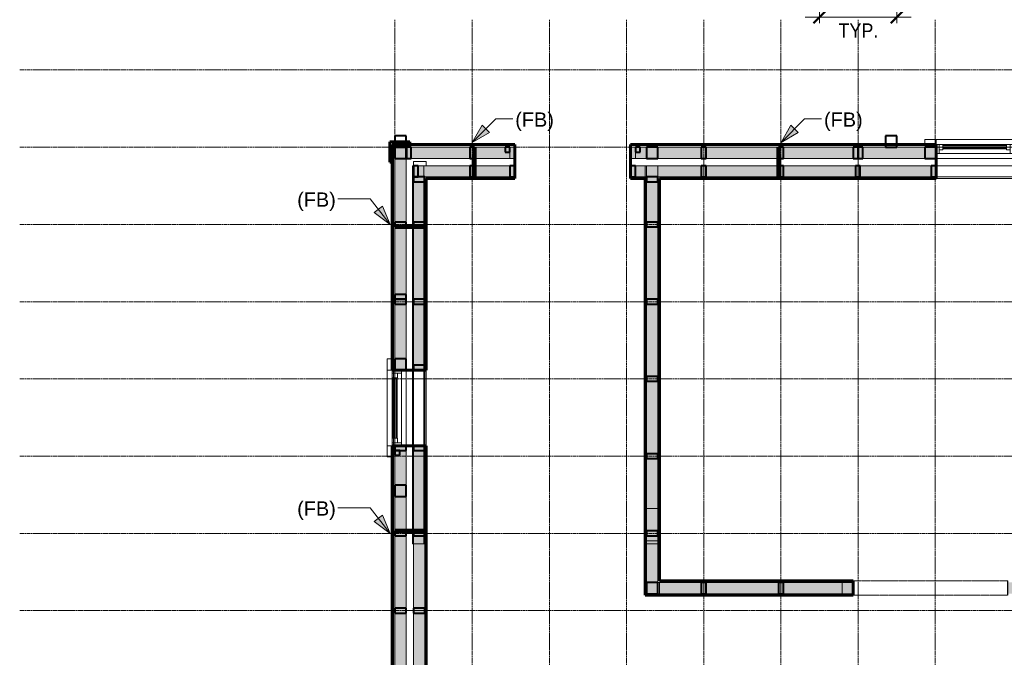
# Model space of a CAD drawing. Header units: inches. Extents: x -639 to 53, y -225 to 536.
# Tile 5 of 10: x -639 to -333, y -27 to 171. Entities that reach past the tile are written whole.
import ezdxf

# ---------------------------------------------------------------- set-up
doc = ezdxf.new("R2010")
doc.units = ezdxf.units.IN
doc.header["$MEASUREMENT"] = 0
doc.linetypes.add('Grid Line 1_2_', pattern=[0.875, 0.5, -0.125, 0.125, -0.125])
doc.linetypes.add('Overhead', pattern=[0.15625, 0.09375, -0.0625])
for name, color, linetype, lineweight in [('A-ANNO-DIMS', 1, 'Continuous', 9), ('A-ANNO-DIMS-48', 1, 'Continuous', 9), ('A-ANNO-TEXT', 2, 'Continuous', 9), ('A-DETL', 5, 'Continuous', 9), ('A-DETL-GENF', 3, 'Overhead', 9), ('A-GENM', 6, 'Continuous', 9), ('A-GLAZ', 6, 'Continuous', 18), ('A-GLAZ-GLAS', 6, 'Continuous', 40), ('A-WALL', 2, 'Continuous', 18), ('A-WALL-PATT', 2, 'Continuous', 60), ('I-WALL', 2, 'Continuous', 18), ('S-BEAM', 4, 'Continuous', 9), ('S-COLS', 6, 'Continuous', 9), ('S-GRID', 1, 'Continuous', 9)]:
    doc.layers.add(name, color=color, linetype=linetype, lineweight=lineweight)
doc.styles.add('Arial', font='arial.ttf', dxfattribs={"width": 0.9, "height": 4.425898})
doc.styles.add('Arial_1', font='arial.ttf', dxfattribs={"height": 4.425898})
doc.dimstyles.new('Linear_-_3_32__Arial_2', dxfattribs={"dimscale": 12, "dimtxt": 4.5, "dimasz": 0.3125, "dimexe": 0.375, "dimexo": 0.375, "dimgap": 0.0625, "dimtad": 1, "dimdec": 3, "dimrnd": 0.125, "dimzin": 3, "dimdsep": 46, "dimlunit": 4, "dimtxsty": 'Arial', "dimblk1": 'OBLIQUE', "dimblk2": 'OBLIQUE', "dimsah": 1, "dimcen": 0.09, "dimdle": 0.375, "dimazin": 0, "dimtfac": 1, "dimtdec": 3, "dimtix": 1, "dimtmove": 0, "dimatfit": 3, "dimfxl": 1, "dimtvp": 1, "dimfrac": 2, "dimtolj": 1, "dimtzin": 0, "dimarcsym": 2})
pattern_1 = [(0, (0, 0), (15.36, 3.84), [0.634, -10.886, 0.634, -10.886, -61.44]), (0, (0, 0), (15.36, 3.84), [-23.04, 0.634, -22.406, 0.634, -10.886, -26.88]), (0, (0, 0), (15.36, 3.84), [-57.6, 0.634, -7.046, 0.634, -18.566]), (120, (5.76, 1.92), (-11.005538, 11.38215), [0.634, -10.886, 0.634, -10.886, -61.44]), (120, (5.76, 1.92), (-11.005538, 11.38215), [-23.04, 0.634, -22.406, 0.634, -10.886, -26.88]), (120, (5.76, 1.92), (-11.005538, 11.38215), [-57.6, 0.634, -7.046, 0.634, -18.566]), (240, (7.68, 9.6), (-4.354462, -15.22215), [0.634, -10.886, 0.634, -10.886, -61.44]), (240, (7.68, 9.6), (-4.354462, -15.22215), [-23.04, 0.634, -22.406, 0.634, -10.886, -26.88]), (240, (7.68, 9.6), (-4.354462, -15.22215), [-57.6, 0.634, -7.046, 0.634, -18.566])]
pattern_2 = [(135, (0, 0), (-4.006467, -4.006467), [])]

# ---------------------------------------------------------------- blocks, each defined once
blk = doc.blocks.new('Double Casement - _2_2050CS-1788570-1st Floor Adv_ Framing with Fire Blocking')
at = {"layer": 'A-GLAZ'}
for p, q in [((-23.75, 6.81), (-27.25, 6.81)), ((-27.25, 6.81), (-27.25, 5.31)), ((-23.75, 5.31), (-23.75, 6.81)), ((-23.75, 6.81), (23.75, 6.81)), ((-23.75, 5.31), (-23.75, 6.81)), ((27.25, 6.81), (23.75, 6.81)), ((23.75, 6.81), (23.75, 5.31)), ((23.75, 6.81), (23.75, 5.31)), ((27.25, 5.31), (27.25, 6.81)), ((-27.25, 5.31), (-23.75, 5.31)), ((23.75, 5.31), (-23.75, 5.31)), ((-23.75, 5.31), (-23.75, 2.44)), ((23.75, 5.31), (-23.75, 5.31)), ((-22.83, 2.44), (-22.83, 5.31)), ((-22.83, 5.31), (-21.68, 5.31)), ((-21.68, 3.59), (-22.83, 3.59)), ((-21.68, 5.31), (-21.68, 3.59)), ((-1.86, 5.31), (-0.73, 5.31)), ((-1.86, 3.59), (-1.86, 5.31)), ((-0.73, 3.59), (-1.86, 3.59)), ((-0.73, 5.31), (-0.73, 2.44)), ((0.73, 5.31), (0.73, 2.44)), ((1.86, 5.31), (0.73, 5.31)), ((0.73, 3.59), (1.86, 3.59)), ((1.86, 3.59), (1.86, 5.31)), ((22.83, 5.31), (21.68, 5.31)), ((21.68, 5.31), (21.68, 3.59)), ((21.68, 3.59), (22.83, 3.59)), ((22.83, 5.31), (22.83, 2.44)), ((23.75, 2.44), (23.75, 5.31)), ((23.75, 5.31), (27.25, 5.31)), ((-23.75, 2.44), (23.75, 2.44))]:
    blk.add_line(p, q, dxfattribs=at)
at = {"layer": 'A-GLAZ-GLAS'}
for p, q in [((-1.86, 5), (-21.68, 5)), ((-1.86, 3.99), (-21.68, 3.99)), ((1.86, 4.93), (21.68, 4.93)), ((1.86, 4.05), (21.68, 4.05))]:
    blk.add_line(p, q, dxfattribs=at)
blk = doc.blocks.new('Single Casement - 2050CS-1928333-1st Floor Adv_ Framing with Fire Blocking')
at = {"layer": 'A-GLAZ'}
for p, q in [((-11.75, 6.81), (-15.25, 6.81)), ((-15.25, 6.81), (-15.25, 5.31)), ((-11.75, 5.31), (-11.75, 6.81)), ((-11.75, 6.81), (11.75, 6.81)), ((-11.75, 6.81), (-11.75, 5.31)), ((15.25, 6.81), (11.75, 6.81)), ((11.75, 6.81), (11.75, 5.31)), ((11.75, 6.81), (11.75, 5.31)), ((15.25, 5.31), (15.25, 6.81)), ((-15.25, 5.31), (-11.75, 5.31)), ((11.75, 5.31), (-11.75, 5.31)), ((-11.75, 5.31), (-11.75, 2.44)), ((11.75, 5.31), (-11.75, 5.31)), ((-10.83, 2.44), (-10.83, 5.31)), ((-10.83, 5.31), (-9.38, 5.31)), ((-9.38, 3.6), (-10.83, 3.6)), ((-9.38, 5.31), (-9.38, 3.6)), ((9.37, 5.31), (-0.73, 5.31)), ((10.83, 5.31), (9.37, 5.31)), ((9.37, 5.31), (9.37, 3.6)), ((9.37, 3.6), (10.83, 3.6)), ((9.37, 3.6), (9.37, 5.31)), ((10.83, 5.31), (10.83, 2.44)), ((11.75, 2.44), (11.75, 5.31)), ((11.75, 5.31), (15.25, 5.31)), ((-11.75, 2.44), (11.75, 2.44))]:
    blk.add_line(p, q, dxfattribs=at)
at = {"layer": 'A-GLAZ-GLAS'}
for p, q in [((9.37, 5), (-9.38, 5)), ((9.37, 4), (-9.38, 4))]:
    blk.add_line(p, q, dxfattribs=at)
blk = doc.blocks.new('Trus Joist - TimberStrand LSL - Post Column - TimberStrand_ 1_3E _ 3 1_2 x 3 1_2_-2939583-1st Floor Adv_ Framing with Fire Blocking')
at = {"layer": 'S-COLS', "lineweight": 40}
for p, q in [((1.75, 1.75), (-1.75, 1.75)), ((-1.75, 1.75), (-1.75, -1.75)), ((1.75, -1.75), (1.75, 1.75)), ((-1.75, -1.75), (1.75, -1.75))]:
    blk.add_line(p, q, dxfattribs=at)
blk = doc.blocks.new('Trus Joist - TimberStrand LSL - Post Column - TimberStrand_ 1_3E _ 3 1_2 x 3 1_2_-624139-1st Floor Adv_ Framing with Fire Blocking')
at = {"layer": 'S-COLS', "lineweight": 40}
for p, q in [((1.75, 1.75), (-1.75, 1.75)), ((-1.75, 1.75), (-1.75, -1.75)), ((1.75, -1.75), (1.75, 1.75)), ((-1.75, -1.75), (1.75, -1.75))]:
    blk.add_line(p, q, dxfattribs=at)
blk = doc.blocks.new('Trus Joist - TimberStrand LSL - Post Column - TimberStrand_ 1_3E _ 3 1_2 x 3 1_2_-1957847-1st Floor Adv_ Framing with Fire Blocking')
at = {"layer": 'S-COLS', "lineweight": 40}
for p, q in [((1.75, 1.75), (-1.75, 1.75)), ((-1.75, 1.75), (-1.75, -1.75)), ((1.75, -1.75), (1.75, 1.75)), ((-1.75, -1.75), (1.75, -1.75))]:
    blk.add_line(p, q, dxfattribs=at)
blk = doc.blocks.new('Dimension Lumber - 2x4-1930577-1st Floor Adv_ Framing with Fire Blocking')
at = {"layer": 'S-BEAM', "lineweight": 40}
for p, q in [((-518.79, 84.58), (-522.29, 84.58)), ((-522.29, 84.58), (-522.29, 83.08)), ((-522.29, 83.08), (-518.79, 83.08)), ((-518.79, 83.08), (-518.79, 84.58))]:
    blk.add_line(p, q, dxfattribs=at)
blk = doc.blocks.new('Dimension Lumber - 2x4-1930590-1st Floor Adv_ Framing with Fire Blocking')
at = {"layer": 'S-BEAM', "lineweight": 40}
for p, q in [((-522.29, -11.42), (-522.29, -12.92)), ((-518.79, -11.42), (-522.29, -11.42)), ((-518.79, -12.92), (-518.79, -11.42)), ((-522.29, -12.92), (-518.79, -12.92))]:
    blk.add_line(p, q, dxfattribs=at)
blk = doc.blocks.new('Dimension Lumber - 2x4-2739637-1st Floor Adv_ Framing with Fire Blocking')
at = {"layer": 'S-BEAM', "lineweight": 40}
for p, q in [((-440.54, 36.58), (-444.04, 36.58)), ((-444.04, 36.58), (-444.04, 35.08)), ((-444.04, 35.08), (-440.54, 35.08)), ((-440.54, 35.08), (-440.54, 36.58))]:
    blk.add_line(p, q, dxfattribs=at)
blk = doc.blocks.new('Dimension Lumber - 2x4-2739640-1st Floor Adv_ Framing with Fire Blocking')
at = {"layer": 'S-BEAM', "lineweight": 40}
for p, q in [((-440.54, 12.58), (-444.04, 12.58)), ((-444.04, 12.58), (-444.04, 11.08)), ((-440.54, 11.08), (-440.54, 12.58)), ((-444.04, 11.08), (-440.54, 11.08))]:
    blk.add_line(p, q, dxfattribs=at)
blk = doc.blocks.new('Dimension Lumber - 2x4-2739464-1st Floor Adv_ Framing with Fire Blocking')
at = {"layer": 'S-BEAM', "lineweight": 40}
for p, q in [((-440.54, 122.58), (-444.04, 122.58)), ((-444.04, 122.58), (-444.04, 121.08)), ((-440.54, 121.08), (-440.54, 122.58)), ((-444.04, 121.08), (-440.54, 121.08))]:
    blk.add_line(p, q, dxfattribs=at)
blk = doc.blocks.new('Dimension Lumber - 2x4-1957901-1st Floor Adv_ Framing with Fire Blocking')
at = {"layer": 'S-BEAM'}
for p, q in [((-516.54, 62.58), (-513.04, 62.58)), ((-516.54, 39.08), (-516.54, 62.58)), ((-513.04, 39.08), (-513.04, 62.58)), ((-513.04, 39.08), (-516.54, 39.08))]:
    blk.add_line(p, q, dxfattribs=at)
blk = doc.blocks.new('Dimension Lumber - 2x4-2739636-1st Floor Adv_ Framing with Fire Blocking')
at = {"layer": 'S-BEAM', "lineweight": 40}
for p, q in [((-516.54, 12.58), (-516.54, 11.08)), ((-513.04, 12.58), (-516.54, 12.58)), ((-513.04, 11.08), (-513.04, 12.58)), ((-516.54, 11.08), (-513.04, 11.08))]:
    blk.add_line(p, q, dxfattribs=at)
blk = doc.blocks.new('Dimension Lumber - 2x2-1946502-1st Floor Adv_ Framing with Fire Blocking')
at = {"layer": 'S-BEAM', "lineweight": 40}
for p, q in [((-42.29, 92.58), (-43.79, 92.58)), ((-43.79, 92.58), (-43.79, 91.08)), ((-42.29, 91.08), (-42.29, 92.58)), ((-43.79, 91.08), (-42.29, 91.08))]:
    blk.add_line(p, q, dxfattribs=at)
blk = doc.blocks.new('Opening-Door - 4080-2858558-1st Floor Adv_ Framing with Fire Blocking')
at = {"layer": 'A-DETL-GENF'}
for p, q in [((23.68, 2.25), (-24.32, 2.25)), ((-24.32, -2.25), (23.68, -2.25))]:
    blk.add_line(p, q, dxfattribs=at)
at = {"layer": 'A-DETL-GENF', "linetype": 'Continuous', "lineweight": 30}
for p, q in [((-24.32, 2.25), (-24.32, -2.25)), ((23.68, -2.25), (23.68, 2.25))]:
    blk.add_line(p, q, dxfattribs=at)
blk = doc.blocks.new('DIMBLOCK3-1st Floor Adv_ Framing with Fire Blocking')
at = {"layer": 'A-ANNO-DIMS-48', "transparency": 16777216}
for p, q in [((-390.29, 170.38), (-390.29, 176.73)), ((-366.29, 170.38), (-366.29, 176.73)), ((-394.79, 172.23), (-361.79, 172.23)), ((-390.29, 172.23), (-390.29, 170.38)), ((-366.29, 172.23), (-366.29, 170.38))]:
    blk.add_line(p, q, dxfattribs=at)
at = {"layer": 'A-ANNO-DIMS-48', "lineweight": 50, "transparency": 16777216}
for p, q in [((-390.29, 172.23), (-392.16, 170.35)), ((-390.29, 172.23), (-388.41, 174.1)), ((-366.29, 172.23), (-368.16, 170.35)), ((-366.29, 172.23), (-364.41, 174.1))]:
    blk.add_line(p, q, dxfattribs=at)
at = {"layer": 'A-ANNO-DIMS-48', "color": 0, "transparency": 16777216, "char_height": 4.426, "attachment_point": 1, "line_spacing_factor": 0.938532, "style": 'Arial'}
for s, insert, width in [('2\'-0"', (-383.72, 178.72), 13.0431), ('TYP.', (-384.38, 170.3), 14.6215)]:
    blk.add_mtext(s, dxfattribs=dict(at, insert=insert, width=width))
blk = doc.blocks.new('_Oblique')
at = {"color": 0, "linetype": 'ByBlock', "lineweight": -2}
blk.add_line((-0.5, -0.5), (0.5, 0.5), dxfattribs=at)

msp = doc.modelspace()

# ---------------------------------------------------------------- hatches: boundary and pattern name
at = {"layer": 'A-ANNO-TEXT'}
for points in [[(-498.2523, 133.3146), (-492.8878, 136.4462), (-495.1723, 138.7089)], [(-402.2523, 133.3146), (-396.8878, 136.4462), (-399.1723, 138.7089)], [(-523.7856, 107.7983), (-526.1857, 113.5275), (-528.7288, 111.5599)], [(-523.7856, 11.7983), (-526.1857, 17.5275), (-528.7288, 15.5599)]]:
    msp.add_hatch(color=7, dxfattribs=at).paths.add_polyline_path(points, flags=0)
at = {"layer": 'A-WALL-PATT', "lineweight": 9}
h = msp.add_hatch(dxfattribs=at)
h.set_pattern_fill('FP_3', color=256, style=0, pattern_type=2)
h.set_pattern_definition([(45, (0, 0), (-4.006467, 4.006467), []), (135, (0, 0), (-4.006467, -4.006467), [])])
h.paths.add_polyline_path([(-523.9111, 127.2071), (-523.1611, 127.2071), (-523.1611, 132.7071), (-517.6611, 132.7071), (-517.6611, 133.4571), (-523.9111, 133.4571)], flags=0)
h = msp.add_hatch(dxfattribs=at)
h.set_pattern_fill('FP_2', color=256, style=0, pattern_type=2)
h.set_pattern_definition(pattern_2)
h.paths.add_polyline_path([(-523.1611, -181.0429), (-522.7861, -181.0429), (-522.7861, 39.0821), (-523.1611, 39.0821), (-523.1611, -155.7809)], flags=0)
h.paths.add_polyline_path([(-522.7861, 62.5821), (-522.7861, 132.7071), (-523.1611, 132.7071), (-523.1611, 62.5821)], flags=0)
h = msp.add_hatch(dxfattribs=at)
h.set_pattern_fill('FP_2', color=256, style=0, pattern_type=2)
h.set_pattern_definition(pattern_2)
h.paths.add_polyline_path([(-41.7861, 132.3321), (-41.4111, 132.3321), (-41.4111, 132.7071), (-90.2865, 132.7071), (-90.2865, 132.3321), (-43.5481, 132.3321)], flags=0)
h.paths.add_polyline_path([(-162.2865, 132.3321), (-162.2865, 132.7071), (-306.5361, 132.7071), (-306.5361, 132.3321), (-282.2427, 132.3321)], flags=0)
h.paths.add_polyline_path([(-354.0361, 132.3321), (-354.0361, 132.7071), (-449.0361, 132.7071), (-449.0361, 132.3321), (-377.7206, 132.3321)], flags=0)
h.paths.add_polyline_path([(-497.0679, 132.3321), (-485.0361, 132.3321), (-485.0361, 132.7071), (-522.7861, 132.7071), (-522.7861, 132.3321), (-512.5361, 132.3321)], flags=0)
at = {"layer": 'A-WALL-PATT'}
h = msp.add_hatch(color=256, dxfattribs=at)
h.paths.add_polyline_path([(-518.7861, -180.1679), (-518.7861, 39.0821), (-522.2861, 39.0821), (-522.2861, -180.1679), (-520.9374, -180.1679)], flags=0)
h.paths.add_polyline_path([(-518.7861, 62.5821), (-518.7861, 131.8321), (-522.2861, 131.8321), (-522.2861, 62.5821)], flags=0)
h = msp.add_hatch(color=256, dxfattribs=at)
h.paths.add_polyline_path([(-42.2861, 128.3321), (-42.2861, 131.8321), (-90.2865, 131.8321), (-90.2865, 128.3321), (-43.5481, 128.3321)], flags=0)
h.paths.add_polyline_path([(-162.2865, 128.3321), (-162.2865, 131.8321), (-306.5361, 131.8321), (-306.5361, 128.3321), (-282.2427, 128.3321)], flags=0)
h.paths.add_polyline_path([(-354.0361, 128.3321), (-354.0361, 131.8321), (-449.0361, 131.8321), (-449.0361, 128.3321), (-377.7206, 128.3321)], flags=0)
h.paths.add_polyline_path([(-485.0361, 128.3321), (-485.0361, 131.8321), (-518.7861, 131.8321), (-518.7861, 128.3321), (-497.0679, 128.3321)], flags=0)
h = msp.add_hatch(color=256, dxfattribs=at)
h.paths.add_polyline_path([(-516.5361, -174.4179), (-513.0361, -174.4179), (-513.0361, 39.0821), (-516.5361, 39.0821), (-516.5361, -168.0883)], flags=0)
h.paths.add_polyline_path([(-513.0361, 62.5821), (-513.0361, 126.0821), (-516.5361, 126.0821), (-516.5361, 62.5821)], flags=0)
h = msp.add_hatch(color=256, dxfattribs=at)
h.paths.add_polyline_path([(-51.5361, 122.5821), (-48.0361, 122.5821), (-48.0361, 126.0821), (-90.2865, 126.0821), (-90.2865, 122.5821)], flags=0)
h.paths.add_polyline_path([(-162.2865, 122.5821), (-162.2865, 126.0821), (-306.5361, 126.0821), (-306.5361, 122.5821), (-218.0361, 122.5821)], flags=0)
h.paths.add_polyline_path([(-354.0361, 122.5821), (-354.0361, 126.0821), (-449.0361, 126.0821), (-449.0361, 122.5821), (-377.7206, 122.5821)], flags=0)
h.paths.add_polyline_path([(-485.0361, 122.5821), (-485.0361, 126.0821), (-513.0361, 126.0821), (-513.0361, 122.5821), (-497.0679, 122.5821)], flags=0)
at = {"layer": 'A-WALL-PATT', "lineweight": 9}
h = msp.add_hatch(dxfattribs=at)
h.set_pattern_fill('FP_1', color=256, style=0, pattern_type=2)
h.set_pattern_definition(pattern_1)
h.paths.add_polyline_path([(-513.0361, -170.9179), (-512.5361, -170.9179), (-512.5361, -54.9179), (-513.0361, -54.9179), (-513.0361, -168.0883)], flags=0)
h.paths.add_polyline_path([(-513.0361, -51.4179), (-512.5361, -51.4179), (-512.5361, 39.0821), (-513.0361, 39.0821), (-513.0361, -8.0919)], flags=0)
h.paths.add_polyline_path([(-512.5361, 62.5821), (-512.5361, 122.5821), (-513.0361, 122.5821), (-513.0361, 62.5821)], flags=0)
h = msp.add_hatch(dxfattribs=at)
h.set_pattern_fill('FP_1', color=256, style=0, pattern_type=2)
h.set_pattern_definition(pattern_1)
h.paths.add_polyline_path([(-52.0361, 122.0821), (-51.5361, 122.0821), (-51.5361, 122.5821), (-90.2865, 122.5821), (-90.2865, 122.0821)], flags=0)
h.paths.add_polyline_path([(-162.2865, 122.0821), (-162.2865, 122.5821), (-218.0361, 122.5821), (-218.0361, 122.0821), (-217.5361, 122.0821)], flags=0)
h.paths.add_polyline_path([(-224.0361, 122.0821), (-223.5361, 122.0821), (-223.5361, 122.5821), (-294.7861, 122.5821), (-294.7861, 122.0821), (-282.2427, 122.0821)], flags=0)
h.paths.add_polyline_path([(-306.5361, 122.0821), (-300.2861, 122.0821), (-300.2861, 122.5821), (-306.5361, 122.5821)], flags=0)
h.paths.add_polyline_path([(-354.0361, 122.0821), (-354.0361, 122.5821), (-440.5361, 122.5821), (-440.5361, 122.0821), (-377.7206, 122.0821)], flags=0)
h.paths.add_polyline_path([(-444.5361, 122.0821), (-444.0361, 122.0821), (-444.0361, 122.5821), (-449.0361, 122.5821), (-449.0361, 122.0821)], flags=0)
h.paths.add_polyline_path([(-497.0679, 122.0821), (-485.0361, 122.0821), (-485.0361, 122.5821), (-512.5361, 122.5821), (-512.5361, 122.0821)], flags=0)
at = {"layer": 'A-WALL-PATT'}
msp.add_hatch(color=256, dxfattribs=at).paths.add_polyline_path([(-440.5361, -6.9179), (-440.5361, 122.5821), (-444.0361, 122.5821), (-444.0361, -6.9179)], flags=0)
at = {"layer": 'A-WALL-PATT', "lineweight": 9}
h = msp.add_hatch(dxfattribs=at)
h.set_pattern_fill('FP_1', color=256, style=0, pattern_type=2)
h.set_pattern_definition(pattern_1)
h.paths.add_polyline_path([(-444.0361, -7.4179), (-444.0361, 122.0821), (-444.5361, 122.0821), (-444.5361, -7.4179)], flags=0)
h = msp.add_hatch(dxfattribs=at)
h.set_pattern_fill('FP_1', color=256, style=0, pattern_type=2)
h.set_pattern_definition(pattern_1)
h.paths.add_polyline_path([(-440.0361, -3.4179), (-440.0361, 122.0821), (-440.5361, 122.0821), (-440.5361, -3.4179)], flags=0)
h = msp.add_hatch(dxfattribs=at)
h.set_pattern_fill('FP_1', color=256, style=0, pattern_type=2)
h.set_pattern_definition(pattern_1)
h.paths.add_polyline_path([(-329.9816, -3.4179), (-300.7861, -3.4179), (-300.7861, -2.9179), (-331.7861, -2.9179), (-331.7861, -3.4179)], flags=0)
h.paths.add_polyline_path([(-379.7861, -3.4179), (-379.7861, -2.9179), (-440.0361, -2.9179), (-440.0361, -3.4179)], flags=0)
at = {"layer": 'A-WALL-PATT'}
h = msp.add_hatch(color=256, dxfattribs=at)
h.paths.add_polyline_path([(-440.0361, -6.9179), (-379.7861, -6.9179), (-379.7861, -3.4179), (-440.5361, -3.4179), (-440.5361, -6.9179)], flags=0)
h.paths.add_polyline_path([(-300.7861, -6.9179), (-300.2861, -6.9179), (-300.2861, -3.4179), (-331.7861, -3.4179), (-331.7861, -6.9179), (-306.1122, -6.9179)], flags=0)
at = {"layer": 'A-WALL-PATT', "lineweight": 9}
h = msp.add_hatch(dxfattribs=at)
h.set_pattern_fill('FP_1', color=256, style=0, pattern_type=2)
h.set_pattern_definition(pattern_1)
h.paths.add_polyline_path([(-306.1122, -7.4179), (-300.7861, -7.4179), (-300.7861, -6.9179), (-331.7861, -6.9179), (-331.7861, -7.4179), (-329.9816, -7.4179)], flags=0)
h.paths.add_polyline_path([(-444.0361, -7.4179), (-379.7861, -7.4179), (-379.7861, -6.9179), (-444.0361, -6.9179)], flags=0)

# ---------------------------------------------------------------- linework, layer by layer
at = {"layer": 'A-ANNO-TEXT', "color": 7}
for p, q in [((-498.2523, 133.3146), (-490.9645, 140.6727)), ((-495.1723, 138.7089), (-498.2523, 133.3146)), ((-492.8878, 136.4462), (-495.1723, 138.7089)), ((-490.9645, 140.6727), (-485.6371, 140.6727)), ((-402.2523, 133.3146), (-394.9645, 140.6727)), ((-399.1723, 138.7089), (-402.2523, 133.3146)), ((-396.8878, 136.4462), (-399.1723, 138.7089)), ((-394.9645, 140.6727), (-389.6371, 140.6727)), ((-498.2523, 133.3146), (-492.8878, 136.4462)), ((-402.2523, 133.3146), (-396.8878, 136.4462)), ((-529.9802, 115.8045), (-540.0524, 115.8045)), ((-523.7856, 107.7983), (-529.9802, 115.8045)), ((-526.1857, 113.5275), (-528.7288, 111.5599)), ((-523.7856, 107.7983), (-526.1857, 113.5275)), ((-528.7288, 111.5599), (-523.7856, 107.7983)), ((-529.9802, 19.8045), (-540.0524, 19.8045)), ((-523.7856, 11.7983), (-529.9802, 19.8045)), ((-526.1857, 17.5275), (-528.7288, 15.5599)), ((-528.7288, 15.5599), (-523.7856, 11.7983)), ((-523.7856, 11.7983), (-526.1857, 17.5275))]:
    msp.add_line(p, q, dxfattribs=at)
at = {"layer": 'A-DETL', "lineweight": 106}
for p, q in [((-497.5361, 131.8321), (-497.5361, 122.5821)), ((-403.0361, 131.8321), (-403.0361, 122.5821)), ((-522.2861, 107.0821), (-513.0361, 107.0821)), ((-522.2861, 12.5821), (-513.0361, 12.5821))]:
    msp.add_line(p, q, dxfattribs=at)
at = {"layer": 'A-WALL', "lineweight": 60}
for p, q in [((-517.6611, 133.4571), (-523.9111, 133.4571)), ((-523.9111, 133.4571), (-523.9111, 127.2071)), ((-523.1611, 132.7071), (-485.0361, 132.7071)), ((-523.1611, 62.5821), (-523.1611, 132.7071)), ((-517.6611, 132.7071), (-517.6611, 133.4571)), ((-485.0361, 122.0821), (-485.0361, 132.7071)), ((-354.0361, 132.7071), (-449.0361, 132.7071)), ((-449.0361, 132.7071), (-449.0361, 122.0821)), ((-354.0361, 122.0821), (-354.0361, 132.7071)), ((-523.9111, 127.2071), (-523.1611, 127.2071)), ((-512.5361, 62.5821), (-512.5361, 122.0821)), ((-512.5361, 122.0821), (-485.0361, 122.0821)), ((-449.0361, 122.0821), (-444.5361, 122.0821)), ((-440.0361, 122.0821), (-354.0361, 122.0821)), ((-523.1611, 62.5821), (-512.5361, 62.5821)), ((-512.5361, 39.0821), (-523.1611, 39.0821)), ((-523.1611, -181.0429), (-523.1611, 39.0821)), ((-512.5361, -50.9179), (-512.5361, 39.0821))]:
    msp.add_line(p, q, dxfattribs=at)
at = {"layer": 'A-WALL'}
for p, q in [((-522.7861, -181.0429), (-522.7861, 132.7071)), ((-485.0361, 132.3321), (-522.7861, 132.3321)), ((-522.2861, 131.8321), (-522.2861, 62.5821)), ((-485.0361, 131.8321), (-522.2861, 131.8321)), ((-354.0361, 132.3321), (-449.0361, 132.3321)), ((-354.0361, 131.8321), (-449.0361, 131.8321)), ((-354.0361, 132.7071), (-306.5361, 132.7071)), ((-518.7861, 128.3321), (-518.7861, 62.5821)), ((-485.0361, 128.3321), (-518.7861, 128.3321)), ((-485.0361, 126.0821), (-516.5361, 126.0821)), ((-354.0361, 128.3321), (-449.0361, 128.3321)), ((-354.0361, 126.0821), (-444.5361, 126.0821)), ((-513.0361, 122.5821), (-513.0361, 62.5821)), ((-485.0361, 122.5821), (-513.0361, 122.5821)), ((-444.0361, 122.5821), (-449.0361, 122.5821)), ((-354.0361, 122.5821), (-440.5361, 122.5821)), ((-306.5361, 122.0821), (-354.0361, 122.0821)), ((-523.1611, 39.0821), (-523.1611, 62.5821)), ((-512.5361, 62.5821), (-512.5361, 39.0821)), ((-522.2861, 39.0821), (-522.2861, -180.1679)), ((-518.7861, 39.0821), (-518.7861, -176.6679)), ((-513.0361, 39.0821), (-513.0361, -51.4179)), ((-516.5361, 8.5821), (-516.5361, -174.4179))]:
    msp.add_line(p, q, dxfattribs=at)
at = {"layer": 'I-WALL'}
for p, q in [((-516.5361, 8.5821), (-516.5361, 127.3946)), ((-512.5361, 127.3946), (-516.5361, 127.3946)), ((-512.5361, 127.3946), (-512.5361, 126.0821)), ((-449.0361, 126.0821), (-444.5361, 126.0821)), ((-444.5361, 122.0821), (-444.5361, 126.0821)), ((-444.0361, -6.9179), (-444.0361, 122.5821)), ((-440.5361, -3.4179), (-440.5361, 122.5821)), ((-512.5361, 8.5821), (-516.5361, 8.5821)), ((-379.7861, -3.4179), (-444.5361, -3.4179)), ((-440.0361, -3.4179), (-440.0361, -7.4179)), ((-444.0361, -6.9179), (-379.7861, -6.9179))]:
    msp.add_line(p, q, dxfattribs=at)
at = {"layer": 'I-WALL', "lineweight": 60}
for p, q in [((-444.5361, 122.0821), (-444.5361, -7.4179)), ((-440.0361, -2.9179), (-440.0361, 122.0821)), ((-379.7861, -2.9179), (-440.0361, -2.9179)), ((-379.7861, -7.4179), (-379.7861, -2.9179)), ((-444.5361, -7.4179), (-379.7861, -7.4179))]:
    msp.add_line(p, q, dxfattribs=at)
at = {"layer": 'S-BEAM'}
for p, q in [((-522.2861, 131.8321), (-518.7861, 131.8321)), ((-522.2861, 131.8321), (-522.2861, -176.6679)), ((-518.7861, 131.8321), (-518.7861, -176.6679)), ((-518.7236, 128.3321), (-518.7236, 131.8321)), ((-486.5357, 131.8321), (-518.7236, 131.8321)), ((-486.5357, 128.3321), (-486.5357, 131.8321)), ((-486.5357, 131.8321), (-485.0357, 131.8321)), ((-485.0357, 131.8321), (-485.0357, 128.3321)), ((-449.0357, 131.8321), (-447.5357, 131.8321)), ((-449.0357, 128.3321), (-449.0357, 131.8321)), ((-447.5357, 131.8321), (-447.5357, 128.3321)), ((-163.7861, 131.8321), (-447.5357, 131.8321)), ((-486.5357, 128.3321), (-518.7236, 128.3321)), ((-516.7861, 126.0821), (-513.2861, 126.0821)), ((-516.7861, 8.5821), (-516.7861, 126.0821)), ((-513.2861, 122.5821), (-513.2861, 126.0821)), ((-486.5357, 126.0821), (-513.2861, 126.0821)), ((-513.2861, 8.5821), (-513.2861, 126.0821)), ((-485.0357, 128.3321), (-486.5357, 128.3321)), ((-486.5357, 126.0821), (-486.5357, 122.5821)), ((-447.5357, 128.3321), (-449.0357, 128.3321)), ((-163.7861, 128.3321), (-447.5357, 128.3321)), ((-444.0361, 126.0821), (-440.5361, 126.0821)), ((-444.0361, 19.5821), (-444.0361, 126.0821)), ((-440.5361, 122.5821), (-440.5361, 126.0821)), ((-163.7861, 126.0821), (-440.5361, 126.0821)), ((-440.5361, 19.5821), (-440.5361, 126.0821)), ((-486.5357, 122.5821), (-513.2861, 122.5821)), ((-163.7861, 122.5821), (-440.5361, 122.5821)), ((-440.5361, 19.5821), (-444.0361, 19.5821)), ((-444.0361, 19.5821), (-440.5361, 19.5821)), ((-444.0361, 8.5821), (-444.0361, 19.5821)), ((-440.5361, 8.5821), (-440.5361, 19.5821)), ((-444.0361, 9.5001), (-440.5361, 9.5001)), ((-444.0361, -3.4179), (-444.0361, 9.5001)), ((-440.5361, -3.4179), (-440.5361, 9.5001)), ((-513.2861, 8.5821), (-516.7861, 8.5821)), ((-516.5361, 8.5821), (-513.0361, 8.5821)), ((-516.5361, 8.5821), (-516.5361, -174.4179)), ((-513.0361, 8.5821), (-513.0361, -174.4179)), ((-440.5361, 8.5821), (-444.0361, 8.5821)), ((-440.5361, -3.4179), (-444.0361, -3.4179)), ((-440.5361, -6.9179), (-440.5361, -3.4179)), ((-383.2861, -3.4179), (-440.5361, -3.4179)), ((-383.2861, -3.4179), (-383.2861, -6.9179)), ((-383.2861, -6.9179), (-440.5361, -6.9179))]:
    msp.add_line(p, q, dxfattribs=at)
at = {"layer": 'S-BEAM', "lineweight": 40}
for p, q in [((-517.2236, 131.8321), (-518.7236, 131.8321)), ((-518.7236, 131.8321), (-518.7236, 128.3321)), ((-517.2236, 128.3321), (-517.2236, 131.8321)), ((-486.5357, 131.8321), (-488.0357, 131.8321)), ((-488.0357, 131.8321), (-488.0357, 130.3321)), ((-486.5357, 130.3321), (-486.5357, 131.8321)), ((-446.0357, 131.8321), (-447.5357, 131.8321)), ((-447.5357, 131.8321), (-447.5357, 130.3321)), ((-446.0357, 130.3321), (-446.0357, 131.8321)), ((-488.0357, 130.3321), (-486.5357, 130.3321)), ((-447.5357, 130.3321), (-446.0357, 130.3321)), ((-518.7236, 128.3321), (-517.2236, 128.3321)), ((-515.0361, 126.0821), (-516.5361, 126.0821)), ((-516.5361, 126.0821), (-516.5361, 122.5821)), ((-515.0361, 122.5821), (-515.0361, 126.0821)), ((-485.0357, 126.0821), (-486.5357, 126.0821)), ((-486.5357, 126.0821), (-486.5357, 122.5821)), ((-485.0357, 122.5821), (-485.0357, 126.0821)), ((-447.5357, 126.0821), (-449.0357, 126.0821)), ((-449.0357, 126.0821), (-449.0357, 122.5821)), ((-447.5357, 122.5821), (-447.5357, 126.0821)), ((-516.5361, 122.5821), (-515.0361, 122.5821)), ((-486.5357, 122.5821), (-485.0357, 122.5821)), ((-449.0357, 122.5821), (-447.5357, 122.5821))]:
    msp.add_line(p, q, dxfattribs=at)
at = {"layer": 'S-GRID', "linetype": 'Grid Line 1_2_'}
for p, q in [((-522.2861, 171.4586), (-522.2861, -224.8316)), ((-498.2861, 171.4586), (-498.2861, -224.8316)), ((-474.2861, 171.4586), (-474.2861, -224.8316)), ((-450.2861, 171.4586), (-450.2861, -224.8316)), ((-426.2861, 171.4586), (-426.2861, -224.8316)), ((-402.2861, 171.4586), (-402.2861, -224.8316)), ((-378.2861, 171.4586), (-378.2861, -224.8316)), ((-354.2861, 171.4586), (-354.2861, -224.8316)), ((52.715, 155.8321), (-638.9476, 155.8321)), ((52.715, 131.8321), (-638.9476, 131.8321)), ((52.715, 107.8321), (-638.9476, 107.8321)), ((52.715, 83.8321), (-638.9476, 83.8321)), ((52.715, 59.8321), (-638.9476, 59.8321)), ((52.715, 35.8321), (-638.9476, 35.8321)), ((52.715, 11.8321), (-638.9476, 11.8321)), ((52.715, -12.1679), (-638.9476, -12.1679))]:
    msp.add_line(p, q, dxfattribs=at)

# ---------------------------------------------------------------- block references
at = {"layer": 'A-GENM', "rotation": 180}
msp.add_blockref('Opening-Door - 4080-2858558-1st Floor Adv_ Framing with Fire Blocking', (-356.1085, -5.1679), dxfattribs=at)
at = {"layer": 'A-GLAZ'}
msp.add_blockref('Double Casement - _2_2050CS-1788570-1st Floor Adv_ Framing with Fire Blocking', (-330.2861, 127.3946), dxfattribs=at)
at = {"layer": 'A-GLAZ', "rotation": 89.99999999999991}
msp.add_blockref('Single Casement - 2050CS-1928333-1st Floor Adv_ Framing with Fire Blocking', (-517.8486, 50.8321), dxfattribs=at)
at = {"layer": 'S-BEAM'}
for name, p, rotation in [('Dimension Lumber - 2x4-1930577-1st Floor Adv_ Framing with Fire Blocking', (-414.4541, 650.6182), 89.99999999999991), ('Dimension Lumber - 2x4-1930577-1st Floor Adv_ Framing with Fire Blocking', (-342.4541, 650.6182), 89.99999999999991), ('Dimension Lumber - 2x4-1930577-1st Floor Adv_ Framing with Fire Blocking', (-318.4541, 650.6182), 89.99999999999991), ('Dimension Lumber - 2x4-1930577-1st Floor Adv_ Framing with Fire Blocking', (-295.2041, 650.6182), 89.99999999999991), ('Dimension Lumber - 2x4-1930577-1st Floor Adv_ Framing with Fire Blocking', (-293.7041, 650.6182), 89.99999999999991), ('Dimension Lumber - 2x4-2739637-1st Floor Adv_ Framing with Fire Blocking', (-462.4541, 566.6182), 89.9999999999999), ('Dimension Lumber - 2x4-1930577-1st Floor Adv_ Framing with Fire Blocking', (-342.4541, 644.8682), 89.99999999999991), ('Dimension Lumber - 2x4-1930577-1st Floor Adv_ Framing with Fire Blocking', (-318.4541, 644.8682), 89.99999999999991), ('Dimension Lumber - 2x4-1930577-1st Floor Adv_ Framing with Fire Blocking', (-294.5741, 644.8682), 89.99999999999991), ('Dimension Lumber - 2x4-1930577-1st Floor Adv_ Framing with Fire Blocking', (-270.9537, 644.8682), 89.99999999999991), ('Dimension Lumber - 2x4-1930577-1st Floor Adv_ Framing with Fire Blocking', (-342.4541, 515.3682), 89.99999999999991), ('Dimension Lumber - 2x4-1930577-1st Floor Adv_ Framing with Fire Blocking', (-318.4541, 515.3682), 89.99999999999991)]:
    msp.add_blockref(name, p, dxfattribs=dict(at, rotation=rotation))
for name, p in [('Dimension Lumber - 2x4-2739637-1st Floor Adv_ Framing with Fire Blocking', (-72.5, 86)), ('Dimension Lumber - 2x4-2739464-1st Floor Adv_ Framing with Fire Blocking', (0, 0)), ('Dimension Lumber - 2x4-1930577-1st Floor Adv_ Framing with Fire Blocking', (0, 24)), ('Dimension Lumber - 2x4-2739637-1st Floor Adv_ Framing with Fire Blocking', (-72.5, 72)), ('Dimension Lumber - 2x4-2739637-1st Floor Adv_ Framing with Fire Blocking', (0, 72)), ('Dimension Lumber - 2x4-1930577-1st Floor Adv_ Framing with Fire Blocking', (0, 1.5)), ('Dimension Lumber - 2x4-1930577-1st Floor Adv_ Framing with Fire Blocking', (0, 0)), ('Dimension Lumber - 2x4-2739637-1st Floor Adv_ Framing with Fire Blocking', (-72.5, 48)), ('Dimension Lumber - 2x4-2739637-1st Floor Adv_ Framing with Fire Blocking', (0, 48)), ('Dimension Lumber - 2x4-2739637-1st Floor Adv_ Framing with Fire Blocking', (-72.5, 27.5)), ('Dimension Lumber - 2x4-1957901-1st Floor Adv_ Framing with Fire Blocking', (0, 0)), ('Dimension Lumber - 2x4-2739637-1st Floor Adv_ Framing with Fire Blocking', (0, 24)), ('Dimension Lumber - 2x4-1930577-1st Floor Adv_ Framing with Fire Blocking', (0, -45.5)), ('Dimension Lumber - 2x2-1946502-1st Floor Adv_ Framing with Fire Blocking', (-478.5, -55)), ('Dimension Lumber - 2x4-2739637-1st Floor Adv_ Framing with Fire Blocking', (-72.5, 2.5)), ('Dimension Lumber - 2x4-2739637-1st Floor Adv_ Framing with Fire Blocking', (0, 0)), ('Dimension Lumber - 2x4-1930590-1st Floor Adv_ Framing with Fire Blocking', (0, 24)), ('Dimension Lumber - 2x4-2739636-1st Floor Adv_ Framing with Fire Blocking', (0, 0)), ('Dimension Lumber - 2x4-2739640-1st Floor Adv_ Framing with Fire Blocking', (0, 0)), ('Dimension Lumber - 2x4-1930590-1st Floor Adv_ Framing with Fire Blocking', (0, 0)), ('Dimension Lumber - 2x4-1930590-1st Floor Adv_ Framing with Fire Blocking', (5.75, 0))]:
    msp.add_blockref(name, p, dxfattribs=at)
at = {"layer": 'S-COLS'}
for name, p in [('Trus Joist - TimberStrand LSL - Post Column - TimberStrand_ 1_3E _ 3 1_2 x 3 1_2_-2939583-1st Floor Adv_ Framing with Fire Blocking', (-520.5361, 133.5821)), ('Trus Joist - TimberStrand LSL - Post Column - TimberStrand_ 1_3E _ 3 1_2 x 3 1_2_-2939583-1st Floor Adv_ Framing with Fire Blocking', (-368.0361, 133.5821)), ('Trus Joist - TimberStrand LSL - Post Column - TimberStrand_ 1_3E _ 3 1_2 x 3 1_2_-1957847-1st Floor Adv_ Framing with Fire Blocking', (-520.5361, 130.0821)), ('Trus Joist - TimberStrand LSL - Post Column - TimberStrand_ 1_3E _ 3 1_2 x 3 1_2_-1957847-1st Floor Adv_ Framing with Fire Blocking', (-442.2861, 130.0821)), ('Trus Joist - TimberStrand LSL - Post Column - TimberStrand_ 1_3E _ 3 1_2 x 3 1_2_-1957847-1st Floor Adv_ Framing with Fire Blocking', (-355.7861, 130.0821)), ('Trus Joist - TimberStrand LSL - Post Column - TimberStrand_ 1_3E _ 3 1_2 x 3 1_2_-1957847-1st Floor Adv_ Framing with Fire Blocking', (-520.5361, 64.3321)), ('Trus Joist - TimberStrand LSL - Post Column - TimberStrand_ 1_3E _ 3 1_2 x 3 1_2_-1957847-1st Floor Adv_ Framing with Fire Blocking', (-520.5361, 25.0821)), ('Trus Joist - TimberStrand LSL - Post Column - TimberStrand_ 1_3E _ 3 1_2 x 3 1_2_-624139-1st Floor Adv_ Framing with Fire Blocking', (-442.2861, -5.1679))]:
    msp.add_blockref(name, p, dxfattribs=at)

# ---------------------------------------------------------------- texts
at = {"layer": 'A-ANNO-TEXT', "color": 7, "char_height": 4.4259, "width": 14.256, "attachment_point": 1, "line_spacing_factor": 0.938532, "style": 'Arial_1'}
for insert in [(-484.8871, 142.6409), (-388.8871, 142.6409), (-552.6824, 117.7727), (-552.6824, 21.7727)]:
    msp.add_mtext('(FB)', dxfattribs=dict(at, insert=insert))

# ---------------------------------------------------------------- dimensions: what is measured, and where the dimension line sits
at = {"layer": 'A-ANNO-DIMS'}
dim = msp.add_linear_dim(base=(-366.2861, 172.2273), p1=(-390.2861, 174.8789), p2=(-366.2861, 174.8789), text='2\'-0"\\XTYP.', dimstyle='Linear_-_3_32__Arial_2', override={"dimpost": '<>', "dimfxl": 24}, dxfattribs=at)
dim.commit()
dim.dimension.update_dxf_attribs({"geometry": 'DIMBLOCK3-1st Floor Adv_ Framing with Fire Blocking', "text_midpoint": (-378.2861, 172.2273)})

doc.saveas('drawing.dxf')
